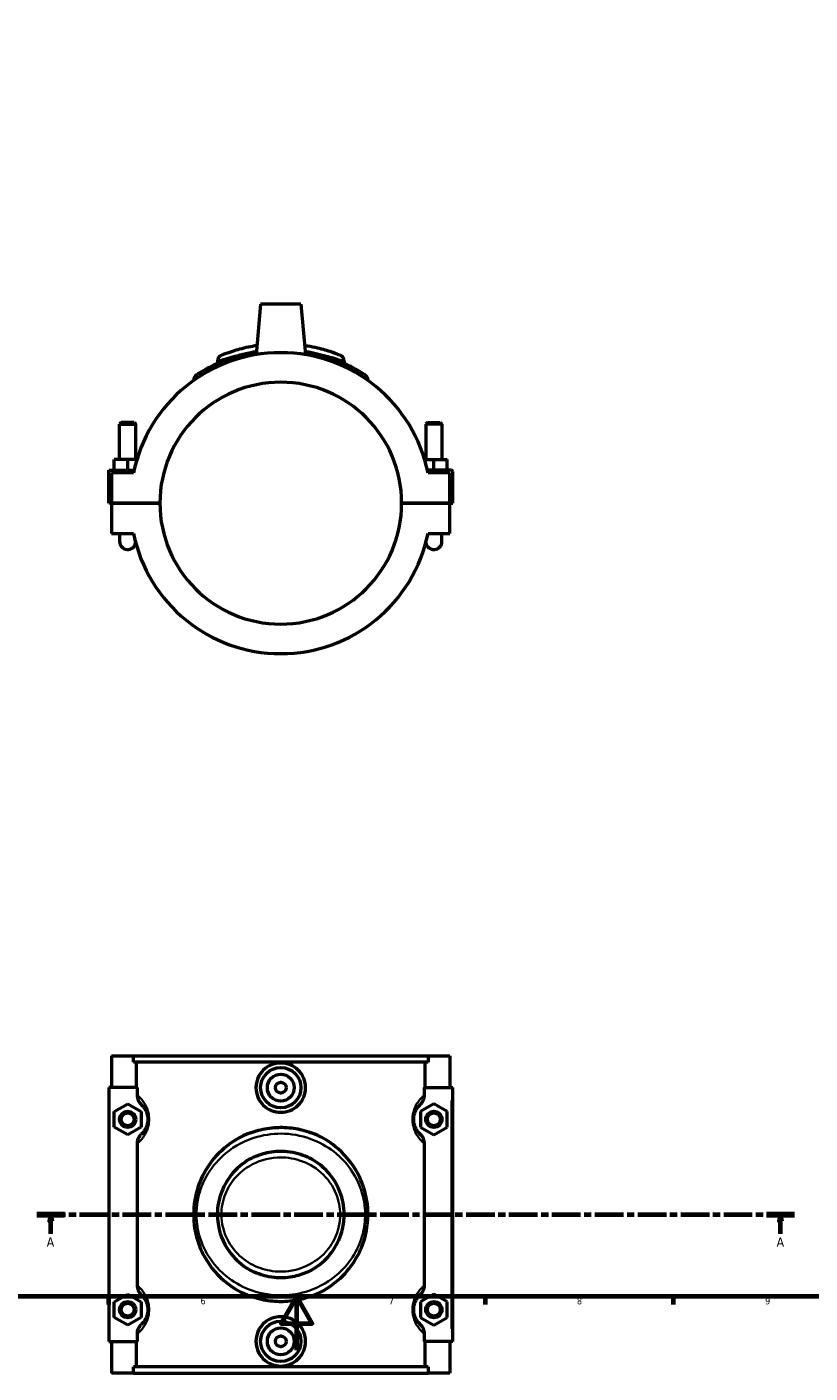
# Model space of a CAD drawing. Header units: millimetres. Extents: x 0 to 900, y -8 to 993.
# Tile 2 of 6: x 320 to 612, y -8 to 492. Entities that reach past the tile are written whole.
import ezdxf

# ---------------------------------------------------------------- set-up
doc = ezdxf.new("R2010")
doc.units = ezdxf.units.MM
doc.linetypes.add('CHAIN', pattern=[0.3543, 0.2362, -0.0295, 0.0591, -0.0295])
for name, color, linetype, lineweight in [('Border (ISO)', 7, 'Continuous', 70), ('Section Line (ISO)', 7, 'CHAIN', 70), ('Visible (ISO)', 7, 'Continuous', 50), ('Visible Narrow (ISO)', 7, 'Continuous', 35)]:
    doc.layers.add(name, color=color, linetype=linetype, lineweight=lineweight)
doc.styles.add('Label Text (ISO)', font='tahoma.ttf')
doc.styles.add('Note Text (ISO)', font='tahoma.ttf')

# ---------------------------------------------------------------- blocks, each defined once
blk = doc.blocks.new('Borders Default Border')
at = {"layer": 'Border (ISO)'}
for p, q in [((350.42, 20), (350.42, 17.1)), ((490.58, 20), (490.58, 17.1)), ((560.67, 20), (560.67, 17.1))]:
    blk.add_line(p, q, dxfattribs=at)
at = {"layer": 'Border (ISO)', "flags": 128}
for points in [[(20, 20), (20, 574), (821, 574), (821, 20), (20, 20)], [(420.5, 0), (420.5, 20), (414.73, 10), (426.27, 10), (420.5, 20)]]:
    blk.add_lwpolyline(points, dxfattribs=at)
at = {"layer": 'Border (ISO)', "color": 232, "true_color": 0xca0064, "char_height": 2.5, "attachment_point": 7, "style": 'Note Text (ISO)'}
for s, insert in [('6', (384.66, 17.05)), ('7', (454.77, 17.1)), ('8', (524.81, 17.04)), ('9', (594.88, 17.05))]:
    blk.add_mtext(s, dxfattribs=dict(at, insert=insert))
blk = doc.blocks.new('2dTransSection0')
at = {"layer": 'Section Line (ISO)', "linetype": 'CHAIN', "ltscale": 45.117649}
blk.add_line((323.66, 50.53), (605.8, 50.53), dxfattribs=at)
at = {"layer": 'Section Line (ISO)', "linetype": 'Continuous', "lineweight": 140}
for p, q in [((323.66, 50.53), (334.05, 50.53)), ((595.41, 50.53), (605.8, 50.53))]:
    blk.add_line(p, q, dxfattribs=at)
at = {"layer": 'Section Line (ISO)', "linetype": 'Continuous'}
for p, q in [((328.86, 50.53), (328.36, 48.03)), ((328.86, 48.03), (328.86, 50.53)), ((329.36, 48.03), (328.86, 50.53)), ((600.61, 50.53), (600.11, 48.03)), ((600.61, 48.03), (600.61, 50.53)), ((601.11, 48.03), (600.61, 50.53)), ((328.36, 48.03), (329.36, 48.03)), ((328.86, 43.32), (328.86, 48.03)), ((600.11, 48.03), (601.11, 48.03)), ((600.61, 43.32), (600.61, 48.03))]:
    blk.add_line(p, q, dxfattribs=at)
at = {"layer": 'Section Line (ISO)', "linetype": 'Continuous', "flags": 128}
for points in [[(329.36, 48.03), (328.86, 50.53), (328.36, 48.03), (329.36, 48.03)], [(601.11, 48.03), (600.61, 50.53), (600.11, 48.03), (601.11, 48.03)]]:
    blk.add_lwpolyline(points, dxfattribs=at)
at = {"layer": 'Section Line (ISO)'}
for points in [[(329.36, 48.03), (328.86, 50.53), (328.36, 48.03), (329.36, 48.03)], [(601.11, 48.03), (600.61, 50.53), (600.11, 48.03), (601.11, 48.03)]]:
    blk.add_solid(points, dxfattribs=at)
at = {"layer": 'Section Line (ISO)', "char_height": 3.5, "attachment_point": 7, "style": 'Label Text (ISO)'}
for insert in [(327.37, 38.53), (599.12, 38.53)]:
    blk.add_mtext('A', dxfattribs=dict(at, insert=insert))

msp = doc.modelspace()

# ---------------------------------------------------------------- linework, layer by layer
at = {"layer": 'Visible (ISO)'}
for p, q in [((407.0312, 389.2114), (405.3905, 370.4583)), ((422.0312, 389.2114), (407.0312, 389.2114)), ((422.0312, 389.2114), (423.6719, 370.4583)), ((390.9312, 368.0329), (390.9312, 367.2017)), ((438.1312, 368.0329), (438.1312, 367.2017)), ((382.0812, 360.9347), (382.0812, 360.8488)), ((446.9812, 360.9347), (446.9812, 360.8488)), ((355.1312, 345.2614), (354.5312, 344.6614)), ((354.5312, 344.6614), (360.5312, 344.6614)), ((354.5312, 331.4614), (354.5312, 344.6614)), ((359.9312, 345.2614), (355.1312, 345.2614)), ((359.9312, 345.2614), (360.5312, 344.6614)), ((360.5312, 331.4614), (360.5312, 344.6614)), ((469.1312, 345.2614), (468.5312, 344.6614)), ((474.5312, 344.6614), (468.5312, 344.6614)), ((468.5312, 344.6614), (468.5312, 331.4614)), ((469.1312, 345.2614), (473.9312, 345.2614)), ((473.9312, 345.2614), (474.5312, 344.6614)), ((474.5312, 344.6614), (474.5312, 331.4614)), ((352.5312, 327.4614), (352.5312, 331.4614)), ((357.5312, 331.4614), (352.5312, 331.4614)), ((360.9428, 331.4614), (357.5312, 331.4614)), ((357.5312, 327.4614), (357.5312, 331.4614)), ((468.1196, 331.4614), (471.5312, 331.4614)), ((471.5312, 327.4614), (471.5312, 331.4614)), ((471.5312, 331.4614), (476.5312, 331.4614)), ((476.5312, 327.4614), (476.5312, 331.4614)), ((350.5312, 327.4614), (359.8895, 327.4614)), ((350.5312, 315.2614), (350.5312, 327.4614)), ((359.6749, 326.4614), (351.5312, 326.4614)), ((351.5312, 326.4614), (351.5312, 315.2614)), ((478.0312, 327.4614), (469.1729, 327.4614)), ((477.5312, 326.4614), (469.3875, 326.4614)), ((477.5312, 315.2614), (477.5312, 326.4614)), ((478.5312, 315.2614), (478.5312, 326.9614)), ((351.5312, 315.2614), (350.5312, 315.2614)), ((351.5312, 315.2614), (369.5312, 315.2614)), ((351.5312, 315.1614), (351.5312, 303.9614)), ((369.5312, 315.1614), (351.5312, 315.1614)), ((354.5312, 315.1614), (354.5312, 315.2614)), ((360.5312, 315.1614), (360.5312, 315.2614)), ((459.5312, 315.2614), (477.5312, 315.2614)), ((477.5312, 315.1614), (459.5312, 315.1614)), ((468.5312, 315.2614), (468.5312, 315.1614)), ((474.5312, 315.2614), (474.5312, 315.1614)), ((477.5312, 315.2614), (478.5312, 315.2614)), ((477.5312, 303.9614), (477.5312, 315.1614)), ((351.5312, 303.9614), (359.6749, 303.9614)), ((354.5312, 303.9614), (354.5312, 300.9614)), ((469.3875, 303.9614), (477.5312, 303.9614)), ((474.5312, 300.9614), (474.5312, 303.9614)), ((351.5312, 109.5288), (351.5312, 97.7288)), ((351.5312, 109.5288), (359.6749, 109.5288)), ((359.6749, 109.5288), (469.3875, 109.5288)), ((359.6749, 107.1688), (359.6749, 109.5288)), ((469.3875, 107.1688), (359.6749, 107.1688)), ((360.7962, 97.7288), (360.7962, 107.1688)), ((468.2662, 97.7288), (468.2662, 107.1688)), ((469.3875, 109.5288), (469.3875, 107.1688)), ((469.3875, 109.5288), (477.5312, 109.5288)), ((477.5312, 109.5288), (477.5312, 97.7288)), ((361.0154, 97.7288), (350.5312, 97.7288)), ((350.5312, 97.7288), (350.5312, 3.3288)), ((361.0154, 97.7288), (361.0154, 94.9871)), ((468.0471, 94.9871), (468.0471, 97.7288)), ((468.0471, 97.7288), (478.0312, 97.7288)), ((478.0312, 97.7288), (478.5312, 97.7288)), ((478.5312, 3.3288), (478.5312, 97.7288)), ((352.5312, 88.8155), (357.5312, 91.7023)), ((357.5312, 91.7023), (362.5312, 88.8155)), ((471.5312, 91.7023), (466.5312, 88.8155)), ((476.5312, 88.8155), (471.5312, 91.7023)), ((352.5312, 83.042), (352.5312, 88.8155)), ((362.5312, 88.8155), (362.5312, 83.042)), ((466.5312, 88.8155), (466.5312, 83.042)), ((476.5312, 83.042), (476.5312, 88.8155)), ((357.5312, 80.1553), (352.5312, 83.042)), ((362.5312, 83.042), (357.5312, 80.1553)), ((466.5312, 83.042), (471.5312, 80.1553)), ((471.5312, 80.1553), (476.5312, 83.042)), ((361.0154, 76.8705), (361.0154, 24.1871)), ((468.0471, 24.1871), (468.0471, 76.8705)), ((352.5312, 18.0155), (357.5312, 20.9023)), ((357.5312, 20.9023), (362.5312, 18.0155)), ((471.5312, 20.9023), (466.5312, 18.0155)), ((476.5312, 18.0155), (471.5312, 20.9023)), ((352.5312, 12.242), (352.5312, 18.0155)), ((362.5312, 18.0155), (362.5312, 12.242)), ((466.5312, 18.0155), (466.5312, 12.242)), ((476.5312, 12.242), (476.5312, 18.0155)), ((357.5312, 9.3553), (352.5312, 12.242)), ((362.5312, 12.242), (357.5312, 9.3553)), ((466.5312, 12.242), (471.5312, 9.3553)), ((471.5312, 9.3553), (476.5312, 12.242)), ((361.0154, 6.0705), (361.0154, 3.3288)), ((468.0471, 3.3288), (468.0471, 6.0705)), ((350.5312, 3.3288), (361.0154, 3.3288)), ((351.5312, 3.3288), (351.5312, -8.4712)), ((360.7962, -6.1112), (360.7962, 3.3288)), ((478.0312, 3.3288), (468.0471, 3.3288)), ((468.2662, -6.1112), (468.2662, 3.3288)), ((477.5312, 3.3288), (477.5312, -8.4712)), ((478.5312, 3.3288), (478.0312, 3.3288)), ((359.6749, -8.4712), (351.5312, -8.4712)), ((469.3875, -6.1112), (359.6749, -6.1112)), ((359.6749, -8.4712), (359.6749, -6.1112)), ((359.6749, -8.4712), (469.3875, -8.4712)), ((469.3875, -6.1112), (469.3875, -8.4712)), ((477.5312, -8.4712), (469.3875, -8.4712))]:
    msp.add_line(p, q, dxfattribs=at)
for centre, radius in [((414.5312, 97.7288), 7.5), ((414.5312, 97.7288), 5), ((414.5312, 97.7288), 2), ((357.5312, 85.9288), 3), ((357.5312, 85.9288), 2.4), ((471.5312, 85.9288), 3), ((471.5312, 85.9288), 2.4), ((357.5312, 15.1288), 3), ((357.5312, 15.1288), 2.4), ((471.5312, 15.1288), 3), ((471.5312, 15.1288), 2.4), ((414.5312, 3.3288), 7.5), ((414.5312, 3.3288), 5), ((414.5312, 3.3288), 2)]:
    msp.add_circle(centre, radius, dxfattribs=at)
for centre, radius, start, end in [((414.5312, 315.2114), 55.998, 11.589595, 168.410405), ((393.2912, 368.0329), 2.36, 111.905488, 180), ((435.7712, 368.0329), 2.36, 0, 68.094512), ((384.4412, 360.9347), 2.36, 123.348465, 180), ((444.6212, 360.9347), 2.36, 0, 56.651535), ((414.5312, 315.2114), 45, 0.063662, 179.936338), ((478.0312, 326.9614), 0.5, 0, 90), ((414.5312, 315.2114), 45, 180.063662, 359.936338), ((357.5312, 300.9614), 3, 180, 351.365012), ((414.5312, 315.2114), 55.998, 191.589595, 348.410405), ((471.5312, 300.9614), 3, 188.634988, 0)]:
    msp.add_arc(centre, radius, start, end, dxfattribs=at)
for points, knots in [([(405.4898, 371.5862), (404.9596, 371.5016), (404.4347, 371.4101), (400.7298, 370.709), (397.7766, 369.8639), (391.9245, 367.7548), (389.2094, 366.4375), (386.4292, 364.9201), (385.7739, 364.5407), (384.1672, 363.5796), (383.4896, 363.1327), (383.1782, 362.9287), (383.1446, 362.9073), (383.1451, 362.9083)], [15.99259975, 15.99259975, 15.99259975, 15.99259975, 16.16006855, 16.16006855, 17.18879839, 17.18879839, 18.47186177, 18.47186177, 18.94443662, 18.94443662, 19.8457745, 19.8457745, 20.09907258, 20.09907258, 20.09907258, 20.09907258]), ([(405.6873, 373.8392), (404.5684, 373.6705), (403.4928, 373.4761), (400.1397, 372.7797), (398.1064, 372.208), (394.3517, 371.0092), (392.9646, 370.4438), (392.4564, 370.2409), (392.4116, 370.2236), (392.4122, 370.2243)], [4.5368232, 4.5368232, 4.5368232, 4.5368232, 4.91622556, 4.91622556, 5.78688031, 5.78688031, 6.94679876, 6.94679876, 7.19922881, 7.19922881, 7.19922881, 7.19922881]), ([(436.6517, 370.2225), (436.6517, 370.2225), (436.4479, 370.3057), (435.4297, 370.7022), (434.3404, 371.118), (431.3881, 372.0778), (429.5261, 372.6181), (426.1318, 373.3715), (424.7864, 373.6244), (423.3729, 373.837)], [0, 0, 0, 0, 0.53199272, 0.53199272, 1.35776496, 1.35776496, 2.18321399, 2.18321399, 2.66242618, 2.66242618, 2.66242618, 2.66242618]), ([(445.9186, 362.9061), (445.9186, 362.9061), (445.6133, 363.1107), (444.3297, 363.9215), (443.2447, 364.5882), (440.2757, 366.2047), (438.3212, 367.1735), (432.9154, 369.3716), (429.1608, 370.5626), (424.5359, 371.4261), (424.0565, 371.5091), (423.5728, 371.5864)], [10.04954304, 10.04954304, 10.04954304, 10.04954304, 10.80146666, 10.80146666, 11.68752366, 11.68752366, 12.66568666, 12.66568666, 14.00317264, 14.00317264, 14.15599789, 14.15599789, 14.15599789, 14.15599789]), ([(423.7708, 97.7288), (423.7708, 96.5695), (423.5358, 95.3357), (422.5859, 93.0716), (421.8713, 92.0412), (420.2294, 90.4189), (419.1927, 89.7173), (416.9223, 88.7867), (415.6884, 88.5578), (413.374, 88.5578), (412.1402, 88.7867), (409.8698, 89.7173), (408.833, 90.4189), (407.1912, 92.0412), (406.4765, 93.0716), (405.5267, 95.3357), (405.2917, 96.5695), (405.2917, 98.888), (405.5267, 100.1219), (406.4765, 102.386), (407.1912, 103.4164), (408.833, 105.0386), (409.8698, 105.7402), (412.1402, 106.6709), (413.374, 106.8998), (415.6884, 106.8998), (416.9223, 106.6709), (419.1927, 105.7402), (420.2294, 105.0386), (421.8713, 103.4164), (422.5859, 102.386), (423.5358, 100.1219), (423.7708, 98.888), (423.7708, 97.7288)], [0, 0, 0, 0, 0.34777234, 0.34777234, 0.69554468, 0.69554468, 1.04270487, 1.04270487, 1.38986506, 1.38986506, 1.73702525, 1.73702525, 2.08418544, 2.08418544, 2.43195778, 2.43195778, 2.77973012, 2.77973012, 3.12750246, 3.12750246, 3.4752748, 3.4752748, 3.82243499, 3.82243499, 4.16959518, 4.16959518, 4.51675537, 4.51675537, 4.86391556, 4.86391556, 5.2116879, 5.2116879, 5.55946024, 5.55946024, 5.55946024, 5.55946024]), ([(361.0154, 94.9871), (361.0154, 94.6521), (361.0524, 94.3182), (361.1972, 93.6646), (361.3043, 93.3468), (361.7181, 92.4419), (362.1137, 91.9027), (362.6008, 91.4559)], [-0.399258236, -0.399258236, -0.399258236, -0.399258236, -0.298679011, -0.298679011, -0.19829238, -0.19829238, 0, 0, 0, 0]), ([(362.6008, 91.4559), (362.6669, 91.3953), (362.7361, 91.3296), (362.9624, 91.1056), (363.1301, 90.9267), (363.5008, 90.4792), (363.7058, 90.2041), (364.1078, 89.5533), (364.3054, 89.1824), (364.6192, 88.4071), (364.7433, 88.0306), (364.9127, 87.2966), (364.9692, 86.9546), (365.0209, 86.3797), (365.0312, 86.1543), (365.0312, 85.9288), (365.0312, 85.7033), (365.0209, 85.4778), (364.9692, 84.9029), (364.9127, 84.561), (364.7433, 83.8269), (364.6192, 83.4505), (364.3054, 82.6751), (364.1078, 82.3043), (363.7058, 81.6534), (363.5008, 81.3784), (363.1301, 80.9308), (362.9624, 80.752), (362.7361, 80.5279), (362.6669, 80.4623), (362.6008, 80.4017)], [0.56824408, 0.56824408, 0.56824408, 0.56824408, 0.70208089, 0.70208089, 0.98804675, 0.98804675, 1.29876132, 1.29876132, 1.59408641, 1.59408641, 1.81921543, 1.81921543, 1.9923916, 1.9923916, 2.1006267, 2.1006267, 2.1006267, 2.20886181, 2.20886181, 2.38203798, 2.38203798, 2.607167, 2.607167, 2.90249209, 2.90249209, 3.21320666, 3.21320666, 3.49917252, 3.49917252, 3.63300933, 3.63300933, 3.63300933, 3.63300933]), ([(466.4616, 80.4017), (466.3955, 80.4623), (466.3263, 80.5279), (466.1, 80.752), (465.9323, 80.9308), (465.5617, 81.3784), (465.3566, 81.6535), (464.9546, 82.3043), (464.7571, 82.6751), (464.4433, 83.4505), (464.3192, 83.8269), (464.1497, 84.561), (464.0932, 84.9029), (464.0415, 85.4778), (464.0312, 85.7033), (464.0312, 85.9288), (464.0312, 86.1543), (464.0415, 86.3797), (464.0932, 86.9546), (464.1497, 87.2966), (464.3192, 88.0306), (464.4433, 88.4071), (464.7571, 89.1824), (464.9546, 89.5533), (465.3566, 90.2041), (465.5617, 90.4792), (465.9323, 90.9267), (466.1, 91.1056), (466.3263, 91.3296), (466.3955, 91.3953), (466.4616, 91.4559)], [0.56824408, 0.56824408, 0.56824408, 0.56824408, 0.70207926, 0.70207926, 0.98804719, 0.98804719, 1.29876194, 1.29876194, 1.59408642, 1.59408642, 1.81921544, 1.81921544, 1.99239161, 1.99239161, 2.10062671, 2.10062671, 2.10062671, 2.20886182, 2.20886182, 2.38203798, 2.38203798, 2.607167, 2.607167, 2.90249148, 2.90249148, 3.21320623, 3.21320623, 3.49917416, 3.49917416, 3.63300934, 3.63300934, 3.63300934, 3.63300934]), ([(466.4616, 91.4559), (466.7325, 91.7044), (466.9756, 91.9819), (467.3981, 92.5888), (467.5755, 92.9173), (467.9319, 93.8119), (468.0471, 94.3965), (468.0471, 94.9871)], [-0.398812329, -0.398812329, -0.398812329, -0.398812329, -0.288656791, -0.288656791, -0.17716868, -0.17716868, 0, 0, 0, 0]), ([(362.6008, 80.4017), (362.33, 80.1532), (362.0868, 79.8757), (361.6643, 79.2687), (361.4869, 78.9403), (361.1305, 78.0457), (361.0154, 77.4611), (361.0154, 76.8705)], [-0.398812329, -0.398812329, -0.398812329, -0.398812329, -0.288656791, -0.288656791, -0.17716868, -0.17716868, 0, 0, 0, 0]), ([(403.2052, 80.938), (399.5947, 79.5933), (396.2798, 77.6223), (390.6757, 72.8219), (388.3399, 70.0279), (384.9779, 64.2698), (383.8001, 61.4041), (382.2016, 54.9997), (381.9023, 51.4221), (382.4387, 44.8062), (383.1392, 41.7641), (384.8003, 37.4283), (385.4778, 35.9896), (388.3521, 30.8818), (391.1591, 27.6171), (397.1134, 22.9516), (400.0451, 21.2965), (403.2052, 20.1195)], [-24.00139333, -24.00139333, -24.00139333, -24.00139333, -22.86713946, -22.86713946, -21.77787457, -21.77787457, -20.86772099, -20.86772099, -19.8457745, -19.8457745, -18.94443662, -18.94443662, -18.47186177, -18.47186177, -17.18879839, -17.18879839, -16.19674866, -16.19674866, -16.19674866, -16.19674866]), ([(403.2052, 80.938), (405.1933, 81.6785), (407.2632, 82.2255), (410.562, 82.7525), (411.746, 82.8758), (413.9194, 82.9822), (414.9038, 82.9858), (417.0442, 82.8968), (418.1957, 82.7872), (420.3463, 82.4666), (421.3445, 82.2693), (423.5308, 81.7297), (424.7084, 81.3659), (425.8573, 80.938)], [0, 0, 0, 0, 0.64878143, 0.64878143, 1.00654262, 1.00654262, 1.301876, 1.301876, 1.64943581, 1.64943581, 1.95664523, 1.95664523, 2.33155016, 2.33155016, 2.33155016, 2.33155016]), ([(446.9812, 50.5288), (446.9812, 53.9083), (446.4444, 57.2804), (445.0051, 61.7659), (444.4982, 63.0535), (441.997, 68.3916), (439.2631, 72.0065), (433.3318, 77.1972), (430.3877, 79.0548), (426.7411, 80.5978), (426.3015, 80.7726), (425.8573, 80.938)], [-30.14862912, -30.14862912, -30.14862912, -30.14862912, -29.17077288, -29.17077288, -28.76176258, -28.76176258, -27.41513606, -27.41513606, -26.38571765, -26.38571765, -26.24630194, -26.24630194, -26.24630194, -26.24630194]), ([(468.0471, 76.8705), (468.0471, 77.2055), (468.01, 77.5394), (467.8652, 78.193), (467.7581, 78.5108), (467.3443, 79.4157), (466.9487, 79.9549), (466.4616, 80.4017)], [-0.399258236, -0.399258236, -0.399258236, -0.399258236, -0.298679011, -0.298679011, -0.19829238, -0.19829238, 0, 0, 0, 0]), ([(404.6103, 71.9422), (403.7329, 71.5357), (402.883, 71.0764), (399.4495, 68.9406), (397.1713, 66.8087), (393.8263, 62.1609), (392.6356, 59.7343), (391.0104, 54.1827), (390.7312, 51.0085), (391.5221, 43.9211), (393.0019, 40.0853), (397.0078, 34.445), (399.1771, 32.3617), (402.6068, 30.1322), (403.5902, 29.588), (404.6103, 29.1153)], [-9.81002118, -9.81002118, -9.81002118, -9.81002118, -9.52814243, -9.52814243, -8.62604565, -8.62604565, -7.84715562, -7.84715562, -6.94679876, -6.94679876, -5.78688031, -5.78688031, -4.91622556, -4.91622556, -4.58843379, -4.58843379, -4.58843379, -4.58843379]), ([(404.6103, 71.9422), (406.3802, 72.7622), (408.2531, 73.3613), (411.3429, 73.9371), (412.5116, 74.0662), (414.7481, 74.1458), (415.8101, 74.1124), (418.2729, 73.8687), (419.6603, 73.6045), (422.1949, 72.8827), (423.3444, 72.4554), (424.4521, 71.9422)], [0, 0, 0, 0, 0.592621, 0.592621, 0.94543277, 0.94543277, 1.26399868, 1.26399868, 1.68842341, 1.68842341, 2.05929593, 2.05929593, 2.05929593, 2.05929593]), ([(438.1312, 50.5288), (438.1312, 53.417), (437.5929, 56.3009), (435.2511, 62.4113), (433.1377, 65.4972), (428.6723, 69.5749), (426.6469, 70.9254), (424.4521, 71.9422)], [-14.39844134, -14.39844134, -14.39844134, -14.39844134, -13.56483031, -13.56483031, -12.49323906, -12.49323906, -11.78763896, -11.78763896, -11.78763896, -11.78763896]), ([(424.4521, 29.1153), (425.783, 29.7319), (427.051, 30.4704), (430.529, 32.9518), (432.5156, 34.9904), (435.6653, 39.6553), (436.8275, 42.2854), (437.9138, 46.8429), (438.1312, 48.6856), (438.1312, 50.5288)], [-2.61081182, -2.61081182, -2.61081182, -2.61081182, -2.18321399, -2.18321399, -1.35776496, -1.35776496, -0.53199272, -0.53199272, 0, 0, 0, 0]), ([(425.8573, 20.1195), (429.9534, 21.6452), (433.6617, 23.9734), (439.1267, 29.1145), (441.1473, 31.6808), (444.2168, 37.0932), (445.3385, 39.8947), (446.6656, 45.3336), (446.9812, 47.9301), (446.9812, 50.5288)], [-13.951841, -13.951841, -13.951841, -13.951841, -12.66568666, -12.66568666, -11.68752366, -11.68752366, -10.80146666, -10.80146666, -10.04954304, -10.04954304, -10.04954304, -10.04954304]), ([(424.4521, 29.1153), (422.6822, 28.2953), (420.8092, 27.6962), (417.7194, 27.1204), (416.5508, 26.9914), (414.3143, 26.9117), (413.2524, 26.9452), (410.7895, 27.1889), (409.4021, 27.4531), (406.8675, 28.1749), (405.718, 28.6021), (404.6103, 29.1153)], [0, 0, 0, 0, 0.59263839, 0.59263839, 0.94543291, 0.94543291, 1.263997, 1.263997, 1.68842141, 1.68842141, 2.05929598, 2.05929598, 2.05929598, 2.05929598]), ([(361.0154, 24.1871), (361.0154, 23.8521), (361.0524, 23.5182), (361.1972, 22.8646), (361.3043, 22.5468), (361.7181, 21.6419), (362.1137, 21.1027), (362.6008, 20.6559)], [-0.399258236, -0.399258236, -0.399258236, -0.399258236, -0.298679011, -0.298679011, -0.19829238, -0.19829238, 0, 0, 0, 0]), ([(362.6008, 20.6559), (362.6669, 20.5953), (362.7361, 20.5296), (362.9624, 20.3056), (363.1301, 20.1267), (363.5008, 19.6792), (363.7058, 19.4041), (364.1078, 18.7533), (364.3054, 18.3824), (364.6192, 17.6071), (364.7433, 17.2306), (364.9127, 16.4966), (364.9692, 16.1546), (365.0209, 15.5797), (365.0312, 15.3543), (365.0312, 15.1288), (365.0312, 14.9033), (365.0209, 14.6778), (364.9692, 14.1029), (364.9127, 13.761), (364.7433, 13.0269), (364.6192, 12.6505), (364.3054, 11.8751), (364.1078, 11.5043), (363.7058, 10.8534), (363.5008, 10.5784), (363.1301, 10.1308), (362.9624, 9.952), (362.7361, 9.7279), (362.6669, 9.6623), (362.6008, 9.6017)], [0.56824408, 0.56824408, 0.56824408, 0.56824408, 0.70207974, 0.70207974, 0.98804706, 0.98804706, 1.29876176, 1.29876176, 1.59408642, 1.59408642, 1.81921544, 1.81921544, 1.9923916, 1.9923916, 2.10062671, 2.10062671, 2.10062671, 2.20886181, 2.20886181, 2.38203798, 2.38203798, 2.607167, 2.607167, 2.90249166, 2.90249166, 3.21320635, 3.21320635, 3.49917368, 3.49917368, 3.63300933, 3.63300933, 3.63300933, 3.63300933]), ([(425.8573, 20.1195), (423.8691, 19.379), (421.7992, 18.8321), (418.5004, 18.305), (417.3165, 18.1817), (415.1431, 18.0754), (414.1587, 18.0718), (412.0182, 18.1608), (410.8667, 18.2704), (408.7161, 18.591), (407.7179, 18.7883), (405.5316, 19.3279), (404.354, 19.6916), (403.2052, 20.1195)], [0, 0, 0, 0, 0.64878535, 0.64878535, 1.0065433, 1.0065433, 1.30187696, 1.30187696, 1.64943636, 1.64943636, 1.95665569, 1.95665569, 2.33155017, 2.33155017, 2.33155017, 2.33155017]), ([(466.4616, 9.6017), (466.3955, 9.6623), (466.3263, 9.7279), (466.1, 9.952), (465.9323, 10.1308), (465.5617, 10.5784), (465.3566, 10.8535), (464.9546, 11.5043), (464.7571, 11.8751), (464.4433, 12.6505), (464.3192, 13.0269), (464.1497, 13.761), (464.0932, 14.1029), (464.0415, 14.6778), (464.0312, 14.9033), (464.0312, 15.1288), (464.0312, 15.3543), (464.0415, 15.5797), (464.0932, 16.1546), (464.1497, 16.4966), (464.3192, 17.2306), (464.4433, 17.6071), (464.7571, 18.3824), (464.9546, 18.7533), (465.3566, 19.4041), (465.5617, 19.6792), (465.9323, 20.1268), (466.1, 20.3056), (466.3263, 20.5297), (466.3955, 20.5953), (466.4616, 20.6559)], [0.56766003, 0.56766003, 0.56766003, 0.56766003, 0.70147454, 0.70147454, 0.98747021, 0.98747021, 1.29818571, 1.29818571, 1.59350223, 1.59350223, 1.81863125, 1.81863125, 1.99180742, 1.99180742, 2.10004252, 2.10004252, 2.10004252, 2.20827763, 2.20827763, 2.3814538, 2.3814538, 2.60658281, 2.60658281, 2.90189934, 2.90189934, 3.21261484, 3.21261484, 3.4986105, 3.4986105, 3.63242501, 3.63242501, 3.63242501, 3.63242501]), ([(466.4616, 20.6559), (466.7325, 20.9044), (466.9756, 21.1819), (467.3981, 21.7888), (467.5755, 22.1173), (467.9319, 23.0119), (468.0471, 23.5965), (468.0471, 24.1871)], [-0.398812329, -0.398812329, -0.398812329, -0.398812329, -0.288656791, -0.288656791, -0.17716868, -0.17716868, 0, 0, 0, 0]), ([(423.7708, 3.3288), (423.7708, 2.1695), (423.5358, 0.9357), (422.5859, -1.3284), (421.8713, -2.3588), (420.2294, -3.9811), (419.1927, -4.6827), (416.9223, -5.6133), (415.6884, -5.8422), (413.374, -5.8422), (412.1402, -5.6133), (409.8698, -4.6827), (408.833, -3.9811), (407.1912, -2.3588), (406.4765, -1.3284), (405.5267, 0.9357), (405.2917, 2.1695), (405.2917, 3.3288), (405.2917, 4.488), (405.5267, 5.7219), (406.4765, 7.986), (407.1912, 9.0164), (408.833, 10.6386), (409.8698, 11.3402), (412.1402, 12.2709), (413.374, 12.4998), (415.6884, 12.4998), (416.9223, 12.2709), (419.1927, 11.3402), (420.2294, 10.6386), (421.8713, 9.0164), (422.5859, 7.986), (423.5358, 5.7219), (423.7708, 4.488), (423.7708, 3.3288)], [2.77973012, 2.77973012, 2.77973012, 2.77973012, 3.12750246, 3.12750246, 3.4752748, 3.4752748, 3.82243499, 3.82243499, 4.16959518, 4.16959518, 4.51675537, 4.51675537, 4.86391556, 4.86391556, 5.2116879, 5.2116879, 5.55946024, 5.55946024, 5.55946024, 5.90723258, 5.90723258, 6.25500492, 6.25500492, 6.60216511, 6.60216511, 6.9493253, 6.9493253, 7.29648549, 7.29648549, 7.64364568, 7.64364568, 7.99141802, 7.99141802, 8.33919036, 8.33919036, 8.33919036, 8.33919036]), ([(362.6008, 9.6017), (362.33, 9.3532), (362.0868, 9.0757), (361.6643, 8.4687), (361.4869, 8.1403), (361.1305, 7.2457), (361.0154, 6.6611), (361.0154, 6.0705)], [-0.398812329, -0.398812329, -0.398812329, -0.398812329, -0.288656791, -0.288656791, -0.17716868, -0.17716868, 0, 0, 0, 0]), ([(468.0471, 6.0705), (468.0471, 6.4055), (468.01, 6.7394), (467.8652, 7.393), (467.7581, 7.7108), (467.3443, 8.6157), (466.9487, 9.1549), (466.4616, 9.6017)], [-0.399258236, -0.399258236, -0.399258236, -0.399258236, -0.298679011, -0.298679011, -0.198292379, -0.198292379, 0, 0, 0, 0])]:
    msp.add_open_spline(points, degree=3, knots=knots, dxfattribs=at)
at = {"layer": 'Visible Narrow (ISO)'}
for p, q in [((478.0312, 93.0088), (478.0312, 8.0488)), ((436.7802, 50.5288), (438.1271, 50.5288)), ((446.0144, 50.5288), (446.9783, 50.5288))]:
    msp.add_line(p, q, dxfattribs=at)
for centre, start, end in [((435.7712, 368.0329), 3.404726, 64.689786), ((444.6212, 360.9347), 2.832577, 53.818958)]:
    msp.add_arc(centre, 2.36, start, end, dxfattribs=at)
for points, knots in [([(390.9707, 368.0476), (390.9947, 368.056), (391.03, 368.0686), (391.5221, 368.2454), (393.0019, 368.7883), (397.0078, 369.9394), (399.1771, 370.4883), (402.2332, 371.0595), (402.8141, 371.1608), (403.4096, 371.2565)], [-7.06868905, -7.06868905, -7.06868905, -7.06868905, -6.94679876, -6.94679876, -5.78688031, -5.78688031, -4.91622556, -4.91622556, -4.71897354, -4.71897354, -4.71897354, -4.71897354]), ([(425.6529, 371.2565), (426.5497, 371.1123), (427.4134, 370.9555), (430.529, 370.3332), (432.5156, 369.8144), (435.6653, 368.8927), (436.8275, 368.4935), (437.8093, 368.1494), (438.012, 368.0763), (438.0921, 368.0472)], [-2.48027123, -2.48027123, -2.48027123, -2.48027123, -2.18321399, -2.18321399, -1.35776496, -1.35776496, -0.53199272, -0.53199272, -0.13054059, -0.13054059, -0.13054059, -0.13054059]), ([(382.0845, 360.9377), (382.0927, 360.9422), (382.1269, 360.9626), (382.3103, 361.074), (382.5409, 361.2148), (382.872, 361.4099)], [-20.062525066, -20.062525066, -20.062525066, -20.062525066, -19.845774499, -19.845774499, -19.404669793, -19.404669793, -19.404669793, -19.404669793]), ([(361.431, 77.2167), (361.4987, 77.2756), (361.5681, 77.3372), (361.9077, 77.6459), (362.2001, 77.9321), (362.846, 78.6481), (363.2033, 79.0882), (363.904, 80.1296), (364.2483, 80.7229), (364.7952, 81.9636), (365.0115, 82.5658), (365.3068, 83.7404), (365.4053, 84.2874), (365.4954, 85.2073), (365.5134, 85.568), (365.5134, 85.9288), (365.5134, 86.2896), (365.4954, 86.6503), (365.4053, 87.5701), (365.3068, 88.1172), (365.0115, 89.2917), (364.7952, 89.894), (364.2483, 91.1346), (363.904, 91.728), (363.2033, 92.7693), (362.846, 93.2094), (362.2001, 93.9255), (361.9077, 94.2116), (361.5681, 94.5204), (361.4987, 94.582), (361.431, 94.6409)], [-3.57475936, -3.57475936, -3.57475936, -3.57475936, -3.49917252, -3.49917252, -3.21320666, -3.21320666, -2.90249209, -2.90249209, -2.607167, -2.607167, -2.38203798, -2.38203798, -2.20886181, -2.20886181, -2.1006267, -2.1006267, -2.1006267, -1.9923916, -1.9923916, -1.81921543, -1.81921543, -1.59408641, -1.59408641, -1.29876132, -1.29876132, -0.98804675, -0.98804675, -0.70208089, -0.70208089, -0.62649405, -0.62649405, -0.62649405, -0.62649405]), ([(467.6314, 94.6409), (467.5637, 94.582), (467.4944, 94.5204), (467.1547, 94.2116), (466.8624, 93.9255), (466.2165, 93.2094), (465.8591, 92.7693), (465.1584, 91.728), (464.8141, 91.1346), (464.2672, 89.894), (464.0509, 89.2917), (463.7556, 88.1172), (463.6571, 87.5701), (463.567, 86.6503), (463.5491, 86.2896), (463.5491, 85.9288), (463.5491, 85.568), (463.567, 85.2073), (463.6571, 84.2874), (463.7556, 83.7404), (464.0509, 82.5658), (464.2672, 81.9636), (464.8141, 80.7229), (465.1584, 80.1296), (465.8591, 79.0882), (466.2165, 78.6481), (466.8624, 77.9321), (467.1547, 77.6459), (467.4944, 77.3372), (467.5637, 77.2756), (467.6314, 77.2167)], [-3.57475937, -3.57475937, -3.57475937, -3.57475937, -3.49917416, -3.49917416, -3.21320623, -3.21320623, -2.90249148, -2.90249148, -2.607167, -2.607167, -2.38203798, -2.38203798, -2.20886182, -2.20886182, -2.10062671, -2.10062671, -2.10062671, -1.99239161, -1.99239161, -1.81921544, -1.81921544, -1.59408642, -1.59408642, -1.29876194, -1.29876194, -0.98804719, -0.98804719, -0.70207926, -0.70207926, -0.62649405, -0.62649405, -0.62649405, -0.62649405]), ([(445.9186, 50.5288), (445.9186, 48.1191), (445.6133, 45.7115), (444.3297, 40.6681), (443.2447, 38.0704), (440.2757, 33.0516), (438.3212, 30.6719), (432.9154, 25.7966), (429.1608, 23.5746), (421.8624, 21.0965), (418.491, 20.5028), (411.2824, 20.3773), (407.4549, 20.9926), (400.7298, 23.3096), (397.7766, 24.8875), (391.9245, 29.2834), (389.2094, 32.3107), (386.4292, 37.047), (385.7739, 38.381), (384.1672, 42.4015), (383.4896, 45.2224), (382.9708, 51.3571), (383.2603, 54.6746), (384.8065, 60.6131), (385.9457, 63.2705), (389.1976, 68.6098), (391.4569, 71.2006), (397.4411, 76.1146), (401.4123, 78.2049), (409.05, 80.3395), (412.5564, 80.7437), (419.7433, 80.4142), (423.4055, 79.6018), (429.8685, 76.9802), (432.7161, 75.2577), (438.4532, 70.4445), (441.0975, 67.0925), (443.5169, 62.1426), (444.0072, 60.9487), (445.3993, 56.7894), (445.9186, 53.6625), (445.9186, 50.5288)], [10.04954304, 10.04954304, 10.04954304, 10.04954304, 10.80146666, 10.80146666, 11.68752366, 11.68752366, 12.66568666, 12.66568666, 14.00317264, 14.00317264, 15.01747369, 15.01747369, 16.16006855, 16.16006855, 17.18879839, 17.18879839, 18.47186177, 18.47186177, 18.94443662, 18.94443662, 19.8457745, 19.8457745, 20.86772099, 20.86772099, 21.77787457, 21.77787457, 22.86713946, 22.86713946, 24.23257307, 24.23257307, 25.27343811, 25.27343811, 26.38571765, 26.38571765, 27.41513606, 27.41513606, 28.76176258, 28.76176258, 29.17077288, 29.17077288, 30.14862912, 30.14862912, 30.14862912, 30.14862912]), ([(436.6517, 50.5288), (436.6517, 48.8699), (436.4479, 47.2115), (435.4297, 43.1097), (434.3404, 40.7426), (431.3881, 36.5443), (429.5261, 34.7095), (424.468, 31.2444), (421.0197, 29.9263), (414.7965, 29.1387), (412.1011, 29.2655), (407.012, 30.4002), (404.6154, 31.3848), (400.1397, 34.1784), (398.1064, 36.0534), (394.3517, 41.1296), (392.9646, 44.5819), (392.2233, 50.9605), (392.485, 53.8173), (394.0083, 58.8138), (395.1243, 60.9977), (398.2596, 65.1807), (400.395, 67.0994), (405.9386, 70.4106), (409.5469, 71.5242), (416.0377, 71.8905), (418.8753, 71.527), (424.471, 69.7366), (427.1808, 68.2008), (431.9712, 64.0004), (433.9521, 61.223), (436.1471, 55.7237), (436.6517, 53.1282), (436.6517, 50.5288)], [0, 0, 0, 0, 0.53199272, 0.53199272, 1.35776496, 1.35776496, 2.18321399, 2.18321399, 3.30196126, 3.30196126, 4.11832075, 4.11832075, 4.91622556, 4.91622556, 5.78688031, 5.78688031, 6.94679876, 6.94679876, 7.84715562, 7.84715562, 8.62604565, 8.62604565, 9.52814243, 9.52814243, 10.66551197, 10.66551197, 11.53075275, 11.53075275, 12.49323906, 12.49323906, 13.56483031, 13.56483031, 14.39844134, 14.39844134, 14.39844134, 14.39844134]), ([(361.431, 6.4167), (361.4987, 6.4756), (361.5681, 6.5372), (361.9077, 6.8459), (362.2001, 7.1321), (362.846, 7.8481), (363.2033, 8.2882), (363.904, 9.3296), (364.2483, 9.9229), (364.7952, 11.1636), (365.0115, 11.7658), (365.3068, 12.9404), (365.4053, 13.4874), (365.4954, 14.4073), (365.5134, 14.768), (365.5134, 15.1288), (365.5134, 15.4896), (365.4954, 15.8503), (365.4053, 16.7701), (365.3068, 17.3172), (365.0115, 18.4917), (364.7952, 19.094), (364.2483, 20.3346), (363.904, 20.928), (363.2033, 21.9693), (362.846, 22.4094), (362.2001, 23.1255), (361.9077, 23.4116), (361.5681, 23.7204), (361.4987, 23.782), (361.431, 23.8409)], [-3.57475936, -3.57475936, -3.57475936, -3.57475936, -3.49917368, -3.49917368, -3.21320635, -3.21320635, -2.90249166, -2.90249166, -2.607167, -2.607167, -2.38203798, -2.38203798, -2.20886181, -2.20886181, -2.10062671, -2.10062671, -2.10062671, -1.9923916, -1.9923916, -1.81921544, -1.81921544, -1.59408642, -1.59408642, -1.29876176, -1.29876176, -0.98804706, -0.98804706, -0.70207974, -0.70207974, -0.62649405, -0.62649405, -0.62649405, -0.62649405]), ([(467.6314, 23.8409), (467.5638, 23.782), (467.4944, 23.7204), (467.1547, 23.4117), (466.8624, 23.1255), (466.2164, 22.4094), (465.8591, 21.9693), (465.1584, 20.928), (464.8141, 20.3346), (464.2672, 19.094), (464.0509, 18.4917), (463.7556, 17.3172), (463.6571, 16.7701), (463.567, 15.8503), (463.5491, 15.4896), (463.5491, 15.1288), (463.5491, 14.768), (463.567, 14.4073), (463.6571, 13.4874), (463.7556, 12.9404), (464.0509, 11.7658), (464.2672, 11.1636), (464.8141, 9.923), (465.1584, 9.3296), (465.8591, 8.2883), (466.2164, 7.8482), (466.8624, 7.132), (467.1547, 6.8459), (467.4944, 6.5371), (467.5638, 6.4755), (467.6314, 6.4167)], [-3.57417521, -3.57417521, -3.57417521, -3.57417521, -3.4986105, -3.4986105, -3.21261484, -3.21261484, -2.90189934, -2.90189934, -2.60658281, -2.60658281, -2.3814538, -2.3814538, -2.20827763, -2.20827763, -2.10004252, -2.10004252, -2.10004252, -1.99180742, -1.99180742, -1.81863125, -1.81863125, -1.59350223, -1.59350223, -1.29818571, -1.29818571, -0.98747021, -0.98747021, -0.70147454, -0.70147454, -0.62590983, -0.62590983, -0.62590983, -0.62590983])]:
    msp.add_open_spline(points, degree=3, knots=knots, dxfattribs=at)
msp.add_open_spline([(446.191, 361.4086), (446.6846, 361.1181), (446.9522, 360.9527), (446.979, 360.9361)], degree=3, dxfattribs=at)

# ---------------------------------------------------------------- block references
msp.add_blockref('Borders Default Border', (0, 0))
at = {"layer": 'Section Line (ISO)'}
msp.add_blockref('2dTransSection0', (0, 0), dxfattribs=at)

doc.saveas('drawing.dxf')
